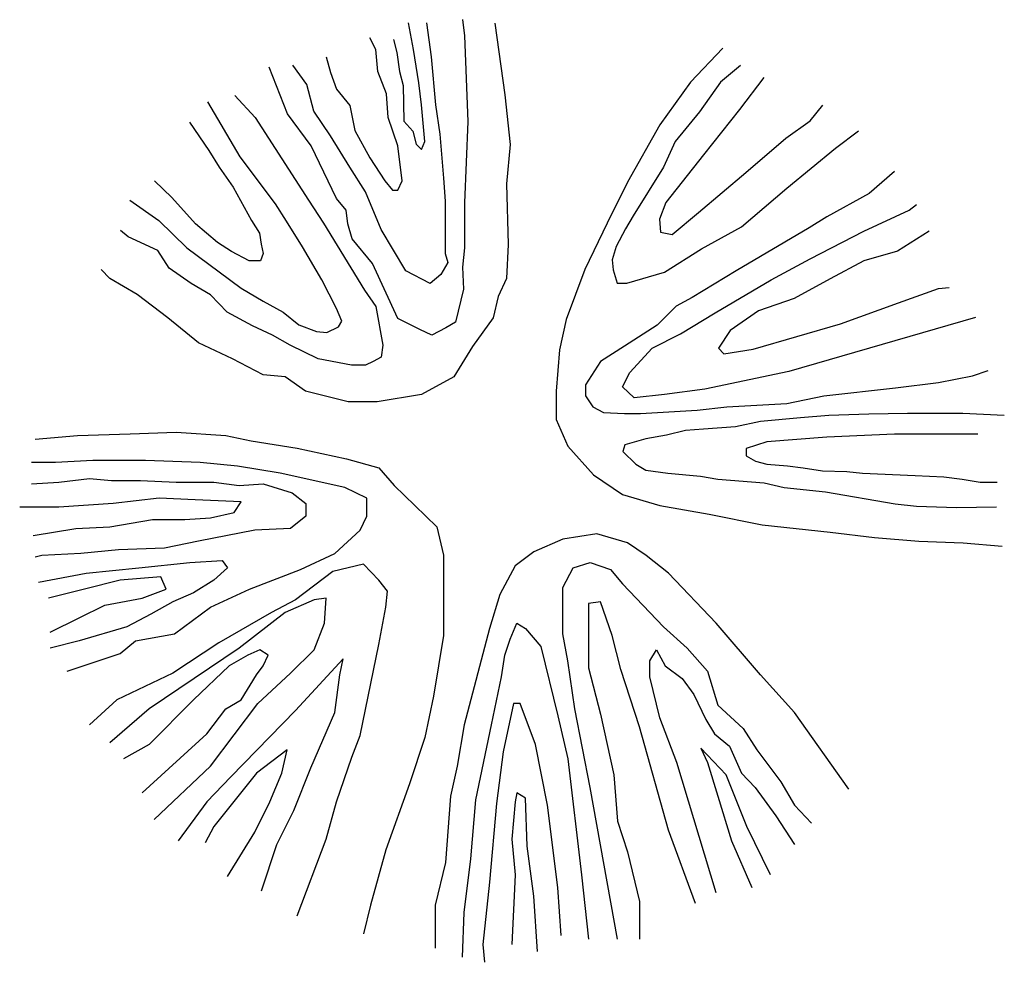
# Model space of a CAD drawing. Extents: x -0.81 to 0.82, y -0.91 to 0.65.
import ezdxf

# ---------------------------------------------------------------- set-up
doc = ezdxf.new("R2010")
doc.units = 0
doc.header["$MEASUREMENT"] = 0
doc.layers.add('JARDIN', color=62, linetype='CONTINUOUS')

msp = doc.modelspace()

# ---------------------------------------------------------------- linework, layer by layer
at = {"layer": 'JARDIN'}
for p, q in [((-0.0785, 0.6518), (-0.0756, 0.6251)), ((-0.1594, 0.6023), (-0.1682, 0.6463)), ((-0.1379, 0.6463), (-0.1306, 0.5902)), ((-0.0254, 0.6458), (-0.0086, 0.5277)), ((-0.2217, 0.6023), (-0.2318, 0.622)), ((-0.1928, 0.619), (-0.187, 0.5977)), ((-0.0756, 0.6251), (-0.07, 0.4834)), ((0.352, 0.6045), (0.2983, 0.5485)), ((-0.3043, 0.5902), (-0.297, 0.5643)), ((-0.2189, 0.5658), (-0.2217, 0.6023)), ((-0.187, 0.5977), (-0.1827, 0.5658)), ((-0.1508, 0.5476), (-0.1594, 0.6023)), ((-0.1306, 0.5902), (-0.1233, 0.5112)), ((-0.3679, 0.4959), (-0.3983, 0.5734)), ((-0.336, 0.5446), (-0.3593, 0.5764)), ((0.381, 0.576), (0.348, 0.5486)), ((-0.297, 0.5643), (-0.2869, 0.5371)), ((-0.2044, 0.5294), (-0.2189, 0.5658)), ((-0.1827, 0.5658), (-0.1769, 0.5431)), ((0.4194, 0.556), (0.3793, 0.503)), ((-0.3246, 0.5006), (-0.336, 0.5446)), ((-0.1769, 0.5431), (-0.1754, 0.4838)), ((-0.1465, 0.5112), (-0.1508, 0.5476)), ((0.2983, 0.5485), (0.2478, 0.4776)), ((0.348, 0.5486), (0.3132, 0.4994)), ((-0.4549, 0.5264), (-0.4215, 0.4899)), ((-0.2869, 0.5371), (-0.2652, 0.5097)), ((-0.2014, 0.4899), (-0.2044, 0.5294)), ((-0.0086, 0.5277), (0, 0.4452)), ((-0.4461, 0.4247), (-0.4997, 0.5157)), ((-0.2652, 0.5097), (-0.2565, 0.4687)), ((-0.1407, 0.4505), (-0.1465, 0.5112)), ((-0.1233, 0.5112), (-0.1161, 0.4626)), ((0.4961, 0.4847), (0.5169, 0.5104)), ((-0.4215, 0.4899), (-0.3332, 0.3533)), ((-0.3289, 0.4429), (-0.3679, 0.4959)), ((-0.297, 0.4596), (-0.3246, 0.5006)), ((-0.1855, 0.4429), (-0.2014, 0.4899)), ((0.3132, 0.4994), (0.273, 0.4501)), ((0.3793, 0.503), (0.3201, 0.4281)), ((-0.5301, 0.4824), (-0.4982, 0.4354)), ((-0.1754, 0.4838), (-0.1609, 0.4672)), ((-0.07, 0.4834), (-0.0756, 0.3488)), ((0.2478, 0.4776), (0.1941, 0.3832)), ((0.456, 0.4556), (0.4961, 0.4847)), ((-0.2652, 0.4079), (-0.297, 0.4596)), ((-0.2565, 0.4687), (-0.2318, 0.4231)), ((-0.1609, 0.4672), (-0.1551, 0.4459)), ((-0.1161, 0.4626), (-0.1103, 0.3898)), ((0.5379, 0.4391), (0.5762, 0.4682)), ((-0.2869, 0.3563), (-0.3289, 0.4429)), ((-0.1784, 0.3851), (-0.1855, 0.4429)), ((-0.1551, 0.4459), (-0.1465, 0.4368)), ((-0.1465, 0.4368), (-0.1407, 0.4505)), ((0, 0.4452), (-0.0057, 0.3802)), ((0.273, 0.4501), (0.2539, 0.4079)), ((0.3898, 0.3989), (0.456, 0.4556)), ((-0.4982, 0.4354), (-0.4809, 0.4079)), ((-0.3881, 0.3472), (-0.4461, 0.4247)), ((0.3201, 0.4281), (0.2575, 0.3495)), ((0.4577, 0.3733), (0.5379, 0.4391)), ((-0.4809, 0.4079), (-0.4577, 0.3746)), ((-0.2391, 0.367), (-0.2652, 0.4079)), ((-0.2318, 0.4231), (-0.2072, 0.3851)), ((0.2539, 0.4079), (0.2033, 0.3276)), ((0.3115, 0.3331), (0.3898, 0.3989)), ((0.6354, 0.4007), (0.5936, 0.3641)), ((-0.5591, 0.3579), (-0.588, 0.3851)), ((-0.4577, 0.3746), (-0.4273, 0.3199)), ((-0.2072, 0.3851), (-0.1943, 0.37)), ((-0.1855, 0.37), (-0.1784, 0.3851)), ((-0.1103, 0.3898), (-0.1073, 0.3518)), ((-0.0057, 0.3802), (-0.0029, 0.2797)), ((0.1941, 0.3832), (0.1604, 0.3152)), ((-0.2131, 0.3048), (-0.2391, 0.367)), ((-0.1943, 0.37), (-0.1855, 0.37)), ((0.3829, 0.3094), (0.4577, 0.3733)), ((0.5936, 0.3641), (0.524, 0.3257)), ((-0.6285, 0.3533), (-0.5807, 0.3199)), ((-0.5199, 0.3139), (-0.5591, 0.3579)), ((-0.3694, 0.3184), (-0.3881, 0.3472)), ((-0.3332, 0.3533), (-0.3087, 0.3153)), ((-0.271, 0.3367), (-0.2869, 0.3563)), ((-0.1073, 0.3518), (-0.1073, 0.2653)), ((-0.0756, 0.3488), (-0.0756, 0.2744)), ((0.2575, 0.3495), (0.247, 0.3221)), ((0.6598, 0.3367), (0.672, 0.3459)), ((-0.268, 0.3139), (-0.271, 0.3367)), ((0.2033, 0.3276), (0.1911, 0.3057)), ((0.2678, 0.2966), (0.3115, 0.3331)), ((0.524, 0.3257), (0.4944, 0.3075)), ((0.585, 0.3021), (0.6598, 0.3367)), ((-0.5807, 0.3199), (-0.5344, 0.2744)), ((-0.4837, 0.2834), (-0.5199, 0.3139)), ((-0.4273, 0.3199), (-0.4142, 0.2987)), ((-0.3433, 0.2759), (-0.3694, 0.3184)), ((-0.3087, 0.3153), (-0.2406, 0.2045)), ((-0.2609, 0.2896), (-0.268, 0.3139)), ((0.1604, 0.3152), (0.1238, 0.2384)), ((0.247, 0.3221), (0.2487, 0.3002)), ((0.3167, 0.2728), (0.3829, 0.3094)), ((-0.6315, 0.2927), (-0.6444, 0.3032)), ((-0.4142, 0.2987), (-0.4114, 0.2804)), ((-0.1726, 0.2364), (-0.2131, 0.3048)), ((0.1911, 0.3057), (0.1756, 0.2765)), ((0.2487, 0.3002), (0.2678, 0.2966)), ((0.4944, 0.3075), (0.3741, 0.2363)), ((0.4961, 0.2563), (0.585, 0.3021)), ((0.693, 0.3021), (0.6406, 0.2692)), ((-0.5822, 0.2699), (-0.6315, 0.2927)), ((-0.4605, 0.2683), (-0.4837, 0.2834)), ((-0.4114, 0.2804), (-0.4084, 0.2653)), ((-0.2275, 0.2485), (-0.2609, 0.2896)), ((-0.0029, 0.2797), (-0.0057, 0.2236)), ((-0.5634, 0.241), (-0.5822, 0.2699)), ((-0.5344, 0.2744), (-0.4448, 0.2076)), ((-0.4316, 0.2531), (-0.4605, 0.2683)), ((-0.4084, 0.2653), (-0.4129, 0.2531)), ((-0.3115, 0.2213), (-0.3433, 0.2759)), ((-0.1073, 0.2653), (-0.103, 0.2501)), ((-0.0756, 0.2744), (-0.0785, 0.2425)), ((0.1756, 0.2765), (0.1686, 0.2546)), ((0.2556, 0.2344), (0.3167, 0.2728)), ((0.6406, 0.2692), (0.585, 0.2527)), ((-0.4129, 0.2531), (-0.4316, 0.2531)), ((-0.1855, 0.1575), (-0.2275, 0.2485)), ((-0.103, 0.2501), (-0.1146, 0.2303)), ((0.1686, 0.2546), (0.1703, 0.2381)), ((0.4316, 0.2217), (0.4961, 0.2563)), ((0.585, 0.2527), (0.5291, 0.2234)), ((-0.6618, 0.2236), (-0.6759, 0.2384)), ((-0.5272, 0.2152), (-0.5634, 0.241)), ((-0.1321, 0.2152), (-0.1726, 0.2364)), ((-0.1146, 0.2303), (-0.1321, 0.2152)), ((-0.0785, 0.2425), (-0.077, 0.2061)), ((0.1238, 0.2384), (0.0929, 0.1557)), ((0.1703, 0.2381), (0.1772, 0.2162)), ((0.193, 0.2162), (0.2556, 0.2344)), ((0.3741, 0.2363), (0.301, 0.1924)), ((-0.6167, 0.1971), (-0.6618, 0.2236)), ((-0.4954, 0.197), (-0.5272, 0.2152)), ((-0.2869, 0.1742), (-0.3115, 0.2213)), ((-0.0057, 0.2236), (-0.0198, 0.1942)), ((0.1772, 0.2162), (0.193, 0.2162)), ((0.3392, 0.1669), (0.4316, 0.2217)), ((0.5291, 0.2234), (0.4699, 0.1905)), ((-0.566, 0.1587), (-0.6167, 0.1971)), ((-0.4678, 0.1682), (-0.4954, 0.197)), ((-0.4448, 0.2076), (-0.4084, 0.1863)), ((-0.2406, 0.2045), (-0.2217, 0.1773)), ((-0.077, 0.2061), (-0.0901, 0.1514)), ((0.6423, 0.1833), (0.7087, 0.207)), ((0.7087, 0.207), (0.7261, 0.2089)), ((-0.4084, 0.1863), (-0.3752, 0.1682)), ((-0.0198, 0.1942), (-0.0282, 0.1587)), ((0.301, 0.1924), (0.2749, 0.1778)), ((0.4699, 0.1905), (0.4106, 0.1705)), ((0.5465, 0.1486), (0.6423, 0.1833)), ((-0.4258, 0.1454), (-0.4678, 0.1682)), ((-0.3752, 0.1682), (-0.3491, 0.147)), ((-0.2783, 0.153), (-0.2869, 0.1742)), ((-0.2217, 0.1773), (-0.2102, 0.1135)), ((0.2749, 0.1778), (0.2434, 0.1467)), ((0.2818, 0.1321), (0.3392, 0.1669)), ((0.4106, 0.1705), (0.3638, 0.1376)), ((-0.5153, 0.1174), (-0.566, 0.1587)), ((-0.3491, 0.147), (-0.3201, 0.1363)), ((-0.2839, 0.1438), (-0.2783, 0.153)), ((-0.1493, 0.1393), (-0.1855, 0.1575)), ((-0.0901, 0.1514), (-0.106, 0.1423)), ((-0.0282, 0.1587), (-0.0621, 0.1115)), ((0.0929, 0.1557), (0.0815, 0.1055)), ((0.2434, 0.1467), (0.1894, 0.1121)), ((0.402, 0.1066), (0.5465, 0.1486)), ((0.7696, 0.1595), (0.4612, 0.0701)), ((-0.3926, 0.1302), (-0.4258, 0.1454)), ((-0.3201, 0.1363), (-0.3028, 0.1347)), ((-0.3028, 0.1347), (-0.2839, 0.1438)), ((-0.1291, 0.1302), (-0.1493, 0.1393)), ((-0.106, 0.1423), (-0.1291, 0.1302)), ((0.2348, 0.1084), (0.2818, 0.1321)), ((0.3638, 0.1376), (0.3445, 0.1084)), ((-0.4591, 0.0907), (-0.5153, 0.1174)), ((-0.3636, 0.1135), (-0.3926, 0.1302)), ((-0.3173, 0.0907), (-0.3636, 0.1135)), ((-0.2102, 0.1135), (-0.2131, 0.0937)), ((-0.0621, 0.1115), (-0.093, 0.0613)), ((0.0815, 0.1055), (0.076, 0.0376)), ((0.1894, 0.1121), (0.1493, 0.0865)), ((0.1982, 0.0682), (0.2348, 0.1084)), ((0.3445, 0.1084), (0.3533, 0.0992)), ((0.3533, 0.0992), (0.402, 0.1066)), ((-0.4083, 0.0642), (-0.4591, 0.0907)), ((-0.2624, 0.0802), (-0.3173, 0.0907)), ((-0.2262, 0.0862), (-0.2391, 0.0802)), ((-0.2131, 0.0937), (-0.2262, 0.0862)), ((0.1493, 0.0865), (0.1249, 0.0481)), ((-0.2391, 0.0802), (-0.2624, 0.0802)), ((0.1861, 0.0444), (0.1982, 0.0682)), ((0.4612, 0.0701), (0.3218, 0.0408)), ((0.7644, 0.0627), (0.7904, 0.0718)), ((-0.3717, 0.0613), (-0.4083, 0.0642)), ((-0.338, 0.0376), (-0.3717, 0.0613)), ((-0.093, 0.0613), (-0.1465, 0.0317)), ((0.6373, 0.0427), (0.7087, 0.0517)), ((0.7087, 0.0517), (0.7644, 0.0627)), ((-0.2675, 0.02), (-0.338, 0.0376)), ((0.076, 0.0376), (0.076, -0.0096)), ((0.1249, 0.0481), (0.1249, 0.0298)), ((0.2052, 0.0262), (0.1861, 0.0444)), ((0.3218, 0.0408), (0.2556, 0.0317)), ((0.5188, 0.0298), (0.6373, 0.0427)), ((-0.2197, 0.02), (-0.2675, 0.02)), ((-0.1465, 0.0317), (-0.2197, 0.02)), ((0.1249, 0.0298), (0.1371, 0.0115)), ((0.2556, 0.0317), (0.2052, 0.0262)), ((0.3585, 0.0115), (0.4577, 0.017)), ((0.4577, 0.017), (0.5188, 0.0298)), ((0.1371, 0.0115), (0.1546, 0.0024)), ((0.1546, 0.0024), (0.1894, 0.0005)), ((0.1894, 0.0005), (0.2157, 0.0005)), ((0.2157, 0.0005), (0.3096, 0.006)), ((0.3096, 0.006), (0.3585, 0.0115)), ((0.657, 0.0007), (0.5932, -0.0005)), ((0.704, 0.0007), (0.657, 0.0007)), ((0.7488, 0.0007), (0.704, 0.0007)), ((0.8172, -0.0029), (0.7488, 0.0007)), ((0.076, -0.0096), (0.0956, -0.0538)), ((0.414, -0.0129), (0.3728, -0.0215)), ((0.48, -0.0067), (0.414, -0.0129)), ((0.5272, -0.0029), (0.48, -0.0067)), ((0.5932, -0.0005), (0.5272, -0.0029)), ((-0.6279, -0.0331), (-0.5519, -0.0303)), ((-0.5519, -0.0303), (-0.4702, -0.0361)), ((0.2903, -0.0277), (0.2584, -0.0351)), ((0.3197, -0.0253), (0.2903, -0.0277)), ((0.3728, -0.0215), (0.3197, -0.0253)), ((-0.7855, -0.042), (-0.7152, -0.0361)), ((-0.7152, -0.0361), (-0.6279, -0.0331)), ((-0.4702, -0.0361), (-0.4281, -0.045)), ((-0.4281, -0.045), (-0.3519, -0.0568)), ((0.2243, -0.0413), (0.19, -0.0513)), ((0.2584, -0.0351), (0.2243, -0.0413)), ((0.4247, -0.0462), (0.3904, -0.0573)), ((0.5237, -0.0389), (0.4247, -0.0462)), ((0.6358, -0.0339), (0.5237, -0.0389)), ((0.7736, -0.0339), (0.6358, -0.0339)), ((-0.3519, -0.0568), (-0.2704, -0.0746)), ((0.0956, -0.0538), (0.1379, -0.1011)), ((0.19, -0.0513), (0.1864, -0.0624)), ((0.1864, -0.0624), (0.2078, -0.0833)), ((0.3904, -0.0573), (0.3904, -0.0697)), ((-0.7517, -0.0805), (-0.7912, -0.0805)), ((-0.6898, -0.0775), (-0.7517, -0.0805)), ((-0.6026, -0.0775), (-0.6898, -0.0775)), ((-0.5125, -0.0805), (-0.6026, -0.0775)), ((-0.4504, -0.0864), (-0.5125, -0.0805)), ((-0.2704, -0.0746), (-0.2168, -0.0894)), ((0.3904, -0.0697), (0.4058, -0.0784)), ((0.4058, -0.0784), (0.4247, -0.0833)), ((-0.3801, -0.0982), (-0.4504, -0.0864)), ((-0.2168, -0.0894), (-0.1915, -0.1188)), ((0.2078, -0.0833), (0.2243, -0.0932)), ((0.2243, -0.0932), (0.2609, -0.0981)), ((0.4247, -0.0833), (0.4588, -0.0859)), ((0.4588, -0.0859), (0.4849, -0.0895)), ((0.4849, -0.0895), (0.5165, -0.0945)), ((0.5165, -0.0945), (0.5567, -0.0957)), ((0.5567, -0.0957), (0.5827, -0.0981)), ((-0.7912, -0.116), (-0.7462, -0.113)), ((-0.7462, -0.113), (-0.6955, -0.1071)), ((-0.6955, -0.1071), (-0.6588, -0.1101)), ((-0.6588, -0.1101), (-0.611, -0.1101)), ((-0.611, -0.1101), (-0.5519, -0.113)), ((-0.5519, -0.113), (-0.4898, -0.113)), ((-0.4898, -0.113), (-0.4477, -0.1188)), ((-0.2732, -0.1218), (-0.3801, -0.0982)), ((0.1379, -0.1011), (0.1857, -0.1336)), ((0.2609, -0.0981), (0.315, -0.1032)), ((0.315, -0.1032), (0.3433, -0.1081)), ((0.3433, -0.1081), (0.42, -0.1143)), ((0.5827, -0.0981), (0.6699, -0.1019)), ((0.6699, -0.1019), (0.7171, -0.1044)), ((0.7171, -0.1044), (0.7477, -0.1081)), ((0.7477, -0.1081), (0.7771, -0.113)), ((0.7771, -0.113), (0.8054, -0.113)), ((-0.4477, -0.1188), (-0.4083, -0.116)), ((-0.4083, -0.116), (-0.3604, -0.1307)), ((-0.2366, -0.1395), (-0.2732, -0.1218)), ((-0.1915, -0.1188), (-0.1576, -0.1514)), ((0.42, -0.1143), (0.453, -0.1217)), ((0.453, -0.1217), (0.5214, -0.1292)), ((0.5214, -0.1292), (0.6369, -0.1489)), ((-0.5801, -0.1395), (-0.6561, -0.1484)), ((-0.5209, -0.1425), (-0.5801, -0.1395)), ((-0.4448, -0.1454), (-0.5209, -0.1425)), ((-0.4561, -0.1632), (-0.4448, -0.1454)), ((-0.3604, -0.1307), (-0.3378, -0.1484)), ((-0.2366, -0.1691), (-0.2366, -0.1395)), ((0.1857, -0.1336), (0.2478, -0.1514)), ((-0.7462, -0.1543), (-0.8108, -0.1543)), ((-0.6561, -0.1484), (-0.7462, -0.1543)), ((-0.3378, -0.1484), (-0.3378, -0.1691)), ((-0.1576, -0.1514), (-0.1212, -0.1867)), ((0.2478, -0.1514), (0.3294, -0.166)), ((0.6369, -0.1489), (0.6723, -0.1525)), ((0.6723, -0.1525), (0.7383, -0.1551)), ((0.7383, -0.1551), (0.8043, -0.1538)), ((-0.6616, -0.1867), (-0.5913, -0.175)), ((-0.5913, -0.175), (-0.5378, -0.175)), ((-0.5378, -0.175), (-0.4955, -0.1721)), ((-0.4955, -0.1721), (-0.4561, -0.1632)), ((-0.3378, -0.1691), (-0.3633, -0.1897)), ((-0.2477, -0.1927), (-0.2366, -0.1691)), ((0.3294, -0.166), (0.4166, -0.1838)), ((-0.7883, -0.2015), (-0.718, -0.1897)), ((-0.718, -0.1897), (-0.6616, -0.1867)), ((-0.4222, -0.1927), (-0.5153, -0.2104)), ((-0.3633, -0.1897), (-0.4222, -0.1927)), ((-0.29, -0.2311), (-0.2477, -0.1927)), ((-0.1212, -0.1867), (-0.1098, -0.2339)), ((0.4166, -0.1838), (0.5292, -0.1956)), ((-0.5153, -0.2104), (-0.5715, -0.2223)), ((0.0874, -0.2075), (0.0394, -0.2282)), ((0.1436, -0.1986), (0.0874, -0.2075)), ((0.1943, -0.2134), (0.1436, -0.1986)), ((0.5292, -0.1956), (0.6025, -0.2045)), ((0.6025, -0.2045), (0.6757, -0.2104)), ((0.6757, -0.2104), (0.749, -0.2134)), ((-0.6477, -0.2252), (-0.7096, -0.2311)), ((-0.5715, -0.2223), (-0.6477, -0.2252)), ((0.2253, -0.2341), (0.1943, -0.2134)), ((0.749, -0.2134), (0.8136, -0.2192)), ((-0.7742, -0.2341), (-0.7855, -0.237)), ((-0.7096, -0.2311), (-0.7742, -0.2341)), ((-0.5294, -0.2458), (-0.4759, -0.2428)), ((-0.4759, -0.2428), (-0.4673, -0.2547)), ((-0.3463, -0.2576), (-0.29, -0.2311)), ((-0.1098, -0.2339), (-0.1098, -0.2989)), ((0.0394, -0.2282), (0.0084, -0.2517)), ((0.2619, -0.2635), (0.2253, -0.2341)), ((-0.7011, -0.2635), (-0.6138, -0.2547)), ((-0.6138, -0.2547), (-0.5294, -0.2458)), ((-0.4673, -0.2547), (-0.4898, -0.2754)), ((-0.4309, -0.2902), (-0.3463, -0.2576)), ((-0.2421, -0.2487), (-0.2928, -0.2606)), ((-0.2168, -0.2754), (-0.2421, -0.2487)), ((0.0084, -0.2517), (-0.0168, -0.2991)), ((0.0874, -0.2872), (0.1042, -0.2547)), ((0.1042, -0.2547), (0.1324, -0.2458)), ((0.1324, -0.2458), (0.1661, -0.2576)), ((0.1661, -0.2576), (0.1859, -0.2813)), ((-0.7799, -0.2783), (-0.7011, -0.2635)), ((-0.6447, -0.2754), (-0.7039, -0.2902)), ((-0.5772, -0.2695), (-0.6447, -0.2754)), ((-0.5687, -0.2902), (-0.5772, -0.2695)), ((-0.4898, -0.2754), (-0.5237, -0.2961)), ((-0.2928, -0.2606), (-0.3547, -0.3078)), ((-0.2027, -0.2931), (-0.2168, -0.2754)), ((0.3406, -0.3463), (0.2619, -0.2635)), ((-0.7039, -0.2902), (-0.763, -0.3048)), ((-0.6081, -0.3048), (-0.5687, -0.2902)), ((-0.4955, -0.3196), (-0.4309, -0.2902)), ((0.0874, -0.3255), (0.0874, -0.2872)), ((0.1859, -0.2813), (0.2535, -0.3522)), ((-0.6702, -0.3167), (-0.6081, -0.3048)), ((-0.5237, -0.2961), (-0.5576, -0.3108)), ((-0.3547, -0.3078), (-0.3942, -0.3285)), ((-0.3237, -0.3078), (-0.3717, -0.3285)), ((-0.3041, -0.3048), (-0.3237, -0.3078)), ((-0.3069, -0.3463), (-0.3041, -0.3048)), ((-0.2056, -0.3196), (-0.2027, -0.2931)), ((-0.1098, -0.2989), (-0.1098, -0.3668)), ((-0.0168, -0.2991), (-0.0339, -0.3551)), ((-0.7123, -0.3374), (-0.6702, -0.3167)), ((-0.5576, -0.3108), (-0.594, -0.3315)), ((-0.5546, -0.3639), (-0.4955, -0.3196)), ((-0.2168, -0.3816), (-0.2056, -0.3196)), ((0.0874, -0.3639), (0.0874, -0.3255)), ((0.1493, -0.3108), (0.1295, -0.3137)), ((0.1295, -0.3137), (0.1295, -0.3403)), ((0.1689, -0.3668), (0.1493, -0.3108)), ((-0.7603, -0.3609), (-0.7123, -0.3374)), ((-0.594, -0.3315), (-0.6336, -0.3522)), ((-0.3942, -0.3285), (-0.4814, -0.3787)), ((-0.3717, -0.3285), (-0.4477, -0.3876)), ((0.1295, -0.3403), (0.1295, -0.4201)), ((-0.6336, -0.3522), (-0.7123, -0.3757)), ((-0.3237, -0.3905), (-0.3069, -0.3463)), ((-0.0339, -0.3551), (-0.076, -0.5145)), ((0, -0.3728), (0.0112, -0.3463)), ((0.0112, -0.3463), (0.0253, -0.3551)), ((0.0253, -0.3551), (0.0507, -0.3846)), ((0.2535, -0.3522), (0.2928, -0.3876)), ((0.4139, -0.4318), (0.3406, -0.3463)), ((-0.6195, -0.3757), (-0.5546, -0.3639)), ((-0.1098, -0.3668), (-0.1267, -0.4672)), ((-0.0084, -0.3994), (0, -0.3728)), ((0.0958, -0.4083), (0.0874, -0.3639)), ((0.183, -0.4229), (0.1689, -0.3668)), ((-0.7123, -0.3757), (-0.7603, -0.3876)), ((-0.6447, -0.3964), (-0.6195, -0.3757)), ((-0.4477, -0.3876), (-0.5969, -0.4879)), ((-0.4814, -0.3787), (-0.5576, -0.4288)), ((-0.4138, -0.3905), (-0.4336, -0.3994)), ((-0.3997, -0.3994), (-0.4138, -0.3905)), ((-0.3633, -0.4288), (-0.3237, -0.3905)), ((-0.2477, -0.5323), (-0.2168, -0.3816)), ((0.0507, -0.3846), (0.0788, -0.4997)), ((0.2309, -0.4083), (0.2421, -0.3905)), ((0.2421, -0.3905), (0.2562, -0.4171)), ((0.2928, -0.3876), (0.3267, -0.4259)), ((-0.7321, -0.4259), (-0.6447, -0.3964)), ((-0.4336, -0.3994), (-0.4645, -0.4171)), ((-0.4083, -0.4171), (-0.3997, -0.3994)), ((-0.2759, -0.4053), (-0.3547, -0.4909)), ((-0.2816, -0.4318), (-0.2759, -0.4053)), ((-0.0141, -0.4348), (-0.0084, -0.3994)), ((-0.4645, -0.4171), (-0.5237, -0.4732)), ((-0.4195, -0.4318), (-0.4083, -0.4171)), ((0.107, -0.4879), (0.0958, -0.4083)), ((0.1295, -0.4201), (0.1493, -0.4968)), ((0.2139, -0.5175), (0.183, -0.4229)), ((0.2309, -0.4348), (0.2309, -0.4083)), ((0.2562, -0.4171), (0.2844, -0.4377)), ((-0.5576, -0.4288), (-0.6504, -0.4732)), ((-0.4448, -0.4732), (-0.4195, -0.4318)), ((-0.4168, -0.4792), (-0.3633, -0.4288)), ((-0.29, -0.4938), (-0.2816, -0.4318)), ((-0.0309, -0.5145), (-0.0141, -0.4348)), ((0.2478, -0.5027), (0.2309, -0.4348)), ((0.2844, -0.4377), (0.304, -0.4644)), ((0.3267, -0.4259), (0.3435, -0.482)), ((0.4703, -0.4938), (0.4139, -0.4318)), ((-0.1267, -0.4672), (-0.1408, -0.5351)), ((0.304, -0.4644), (0.3238, -0.5056)), ((-0.6504, -0.4732), (-0.6955, -0.5145)), ((-0.5969, -0.4879), (-0.6616, -0.544)), ((-0.5237, -0.4732), (-0.5969, -0.5469)), ((-0.5012, -0.5293), (-0.4702, -0.4879)), ((-0.4955, -0.5825), (-0.4168, -0.4792)), ((-0.4702, -0.4879), (-0.4448, -0.4732)), ((0.0057, -0.4792), (-0.0113, -0.5588)), ((0.0169, -0.4792), (0.0057, -0.4792)), ((0.0423, -0.5469), (0.0169, -0.4792)), ((0.1324, -0.6178), (0.107, -0.4879)), ((0.3435, -0.482), (0.3857, -0.5204)), ((-0.3547, -0.4909), (-0.4618, -0.6002)), ((-0.3294, -0.5854), (-0.29, -0.4938)), ((0.0788, -0.4997), (0.0958, -0.5706)), ((0.1493, -0.4968), (0.1718, -0.5972)), ((0.276, -0.5765), (0.2478, -0.5027)), ((0.5604, -0.6208), (0.4703, -0.4938)), ((-0.076, -0.5145), (-0.0873, -0.5825)), ((-0.0564, -0.6385), (-0.0309, -0.5145)), ((0.2619, -0.6887), (0.2139, -0.5175)), ((0.3238, -0.5056), (0.3379, -0.5293)), ((0.3857, -0.5204), (0.4082, -0.5558)), ((-0.6081, -0.6267), (-0.5012, -0.5293)), ((-0.2618, -0.5677), (-0.2477, -0.5323)), ((-0.1408, -0.5351), (-0.1662, -0.6119)), ((0.3379, -0.5293), (0.3631, -0.5499)), ((-0.5969, -0.5469), (-0.6391, -0.5706)), ((0.0619, -0.6474), (0.0423, -0.5469)), ((0.3576, -0.5972), (0.3153, -0.5529)), ((0.3153, -0.5529), (0.3267, -0.5765)), ((0.3631, -0.5499), (0.3829, -0.5943)), ((-0.3688, -0.5558), (-0.4195, -0.5943)), ((-0.3772, -0.5943), (-0.3688, -0.5558)), ((-0.2871, -0.6415), (-0.2618, -0.5677)), ((-0.0113, -0.5588), (-0.0225, -0.6445)), ((0.4082, -0.5558), (0.4477, -0.6089)), ((-0.5885, -0.671), (-0.4955, -0.5825)), ((-0.3576, -0.6563), (-0.3294, -0.5854)), ((-0.0873, -0.5825), (-0.0985, -0.6326)), ((0.0958, -0.5706), (0.1183, -0.7626)), ((0.3406, -0.792), (0.276, -0.5765)), ((0.3267, -0.5765), (0.3435, -0.6326)), ((-0.4618, -0.6002), (-0.5012, -0.6415)), ((-0.4195, -0.5943), (-0.4898, -0.6828)), ((-0.397, -0.6415), (-0.3772, -0.5943)), ((0.1718, -0.5972), (0.1775, -0.6739)), ((0.3913, -0.6828), (0.3576, -0.5972)), ((0.3829, -0.5943), (0.4054, -0.6178)), ((-0.1662, -0.6119), (-0.2056, -0.7211)), ((0.1775, -0.8688), (0.1324, -0.6178)), ((0.4054, -0.6178), (0.4393, -0.665)), ((0.4477, -0.6089), (0.4703, -0.6474)), ((-0.0985, -0.6326), (-0.1069, -0.7418)), ((0.0112, -0.6267), (0.0084, -0.6415)), ((0.0253, -0.6356), (0.0112, -0.6267)), ((0.3435, -0.6326), (0.3661, -0.7065)), ((-0.5012, -0.6415), (-0.549, -0.7065)), ((-0.4222, -0.6917), (-0.397, -0.6415)), ((-0.3041, -0.7035), (-0.2871, -0.6415)), ((-0.0648, -0.7359), (-0.0564, -0.6385)), ((-0.0225, -0.6445), (-0.0339, -0.7744)), ((0.0084, -0.6415), (0.0028, -0.7035)), ((0.0282, -0.7153), (0.0253, -0.6356)), ((0.0788, -0.7833), (0.0619, -0.6474)), ((0.4703, -0.6474), (0.4983, -0.6769)), ((-0.3858, -0.7124), (-0.3576, -0.6563)), ((0.4393, -0.665), (0.4703, -0.7124)), ((-0.4898, -0.6828), (-0.5039, -0.7094)), ((0.1775, -0.6739), (0.1943, -0.7242)), ((0.4307, -0.7626), (0.3913, -0.6828)), ((-0.4673, -0.7655), (-0.4222, -0.6917)), ((0.3069, -0.8098), (0.2619, -0.6887)), ((-0.4111, -0.789), (-0.3858, -0.7124)), ((-0.3519, -0.8305), (-0.3041, -0.7035)), ((0.0028, -0.7035), (0.0084, -0.7626)), ((0.0394, -0.7979), (0.0282, -0.7153)), ((0.3661, -0.7065), (0.3998, -0.7833)), ((-0.2056, -0.7211), (-0.2309, -0.8127)), ((0.1943, -0.7242), (0.2139, -0.8068)), ((-0.1069, -0.7418), (-0.1239, -0.8127)), ((-0.076, -0.8246), (-0.0648, -0.7359)), ((0.0084, -0.7626), (0.0028, -0.8777)), ((0.1183, -0.7626), (0.1295, -0.8688)), ((-0.0339, -0.7744), (-0.045, -0.8777)), ((0.0844, -0.8629), (0.0788, -0.7833)), ((-0.2309, -0.8127), (-0.2422, -0.8599)), ((-0.1239, -0.8127), (-0.1239, -0.8836)), ((0.0451, -0.8895), (0.0394, -0.7979)), ((0.2139, -0.8068), (0.2139, -0.8688)), ((-0.0789, -0.8984), (-0.076, -0.8246)), ((-0.045, -0.8777), (-0.0423, -0.9071))]:
    msp.add_line(p, q, dxfattribs=at)

doc.saveas('drawing.dxf')
